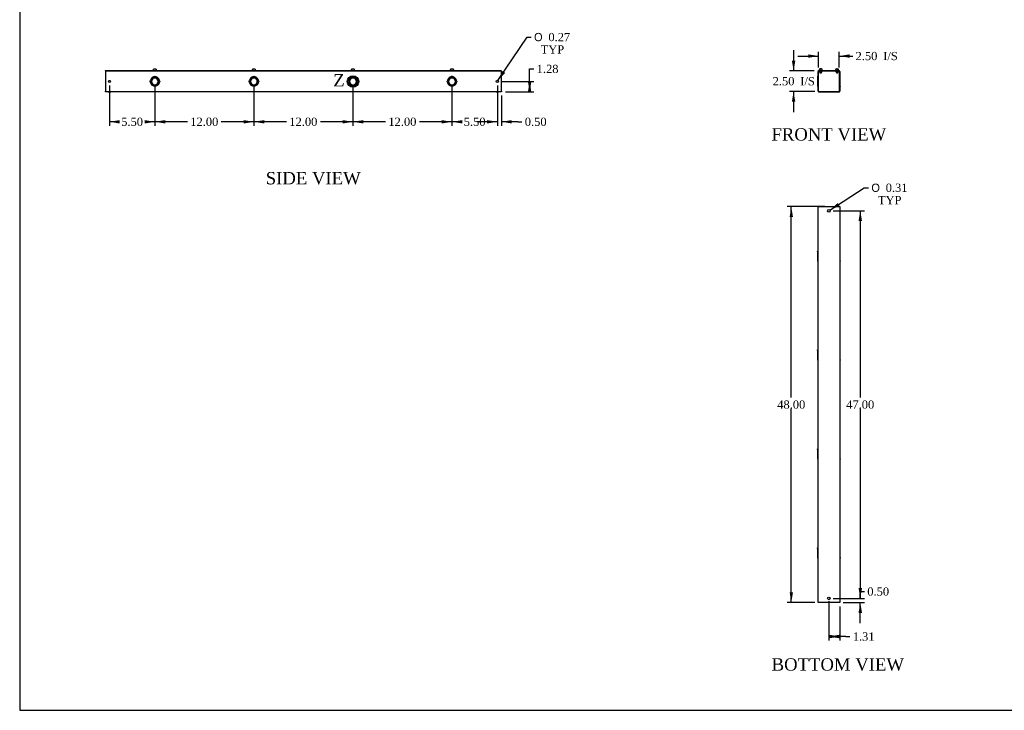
# Model space of a CAD drawing. Header units: inches. Extents: x 1 to 240, y -1 to 159.
# Tile 1 of 6: x 1 to 120, y 0 to 84. Entities that reach past the tile are written whole.
import ezdxf
from ezdxf.enums import TextEntityAlignment as Align
from ezdxf.lldxf.tags import DXFTag

# ---------------------------------------------------------------- set-up
doc = ezdxf.new("R2010")
doc.units = ezdxf.units.IN
doc.header["$MEASUREMENT"] = 0
for name, color, linetype in [('COM56357-1', 7, 'Continuous'), ('COM70721-4', 7, 'Continuous'), ('Default', 7, 'Continuous'), ('SCS19515', 7, 'Continuous')]:
    doc.layers.add(name, color=color, linetype=linetype)
doc.styles.add('SEACAD_Solid_Edge_ANSI1_Symbols', font='txt')
doc.styles.add('SEACAD_Times_New_Roman', font='times.ttf')
tags = doc.linetypes.add('CENTER2', pattern=[1.125, 0.75, -0.125, 0.125, -0.125]).pattern_tags.tags
tags[10:11] = [DXFTag(74, 4), DXFTag(75, 0), DXFTag(340, '0'), DXFTag(46, 0.0), DXFTag(50, 0.0), DXFTag(44, 0.0), DXFTag(45, 0.0)]
tags[8:9] = [DXFTag(74, 4), DXFTag(75, 0), DXFTag(340, '0'), DXFTag(46, 0.0), DXFTag(50, 0.0), DXFTag(44, 0.0), DXFTag(45, 0.0)]
tags[6:7] = [DXFTag(74, 4), DXFTag(75, 0), DXFTag(340, '0'), DXFTag(46, 0.0), DXFTag(50, 0.0), DXFTag(44, 0.0), DXFTag(45, 0.0)]
tags[4:5] = [DXFTag(74, 4), DXFTag(75, 0), DXFTag(340, '0'), DXFTag(46, 0.0), DXFTag(50, 0.0), DXFTag(44, 0.0), DXFTag(45, 0.0)]
doc.dimstyles.new('HAMMOND_(STH_-_240x160)', dxfattribs={"dimtxt": 1, "dimasz": 1.25, "dimexe": 0.5, "dimexo": 0.5, "dimgap": 0.25, "dimtad": 0, "dimtih": 1, "dimtoh": 1, "dimzin": 0, "dimdsep": 46, "dimtxsty": 'SEACAD_Times_New_Roman', "dimblk1": '_SE_FILLED', "dimblk2": '_SE_FILLED', "dimsah": 1, "dimcen": 0.5, "dimadec": 0, "dimazin": 0, "dimtfac": 0.8, "dimtofl": 0, "dimtmove": 1, "dimatfit": 3, "dimfxl": 1, "dimtolj": 1, "dimtzin": 0, "dimarcsym": 0})

# ---------------------------------------------------------------- blocks, each defined once
blk = doc.blocks.new('SE')
at = {"layer": 'COM56357-1', "color": 7, "linetype": 'Continuous'}
for p, q in [((97.73, 77.99), (100.29, 77.99)), ((97.73, 77.93), (97.73, 77.99)), ((97.73, 77.93), (97.79, 77.93)), ((97.95, 77.93), (100.07, 77.93)), ((100.23, 77.93), (100.29, 77.93)), ((100.29, 77.93), (100.29, 77.99))]:
    blk.add_line(p, q, dxfattribs=at)
at = {"layer": 'COM70721-4', "color": 7, "linetype": 'Continuous'}
for p, q in [((97.7, 75.46), (97.7, 77.85)), ((97.76, 75.46), (97.76, 77.85)), ((97.79, 77.93), (97.95, 77.93)), ((97.79, 77.87), (97.95, 77.87)), ((97.95, 77.87), (97.95, 77.93)), ((97.95, 77.87), (98.2, 77.87)), ((98.2, 77.87), (98.2, 77.93)), ((99.82, 77.93), (99.82, 77.87)), ((99.82, 77.87), (100.07, 77.87)), ((100.07, 77.93), (100.23, 77.93)), ((100.07, 77.87), (100.07, 77.93)), ((100.07, 77.87), (100.23, 77.87)), ((100.26, 77.85), (100.26, 75.46)), ((100.32, 77.85), (100.32, 75.46)), ((97.63, 77.27), (97.63, 77.21)), ((97.7, 77.27), (97.63, 77.27)), ((97.63, 77.21), (97.7, 77.21)), ((97.63, 77.21), (97.63, 77.05)), ((97.63, 77.05), (97.7, 77.05)), ((97.63, 77.05), (97.63, 77.05)), ((97.63, 77.05), (97.7, 77.05)), ((97.63, 77.05), (97.63, 76.72)), ((97.63, 76.72), (97.7, 76.72)), ((97.63, 76.72), (97.63, 76.59)), ((97.63, 76.59), (97.7, 76.59)), ((97.63, 76.59), (97.63, 76.26)), ((100.39, 77.27), (100.32, 77.27)), ((100.39, 77.21), (100.32, 77.21)), ((100.39, 77.05), (100.32, 77.05)), ((100.39, 77.05), (100.32, 77.05)), ((100.39, 76.72), (100.32, 76.72)), ((100.39, 76.59), (100.32, 76.59)), ((100.39, 77.21), (100.39, 77.27)), ((100.39, 77.05), (100.39, 77.21)), ((100.39, 76.72), (100.39, 77.05)), ((100.39, 77.05), (100.39, 77.05)), ((100.39, 76.59), (100.39, 76.72)), ((100.39, 76.26), (100.39, 76.59)), ((97.63, 76.26), (97.7, 76.26)), ((97.63, 76.26), (97.63, 76.25)), ((97.63, 76.25), (97.7, 76.25)), ((97.63, 76.25), (97.63, 76.09)), ((97.63, 76.09), (97.7, 76.09)), ((97.63, 76.09), (97.63, 76.03)), ((97.63, 76.03), (97.7, 76.03)), ((97.79, 75.43), (100.23, 75.43)), ((97.79, 75.37), (100.23, 75.37)), ((100.39, 76.26), (100.32, 76.26)), ((100.39, 76.25), (100.32, 76.25)), ((100.39, 76.09), (100.32, 76.09)), ((100.32, 76.03), (100.39, 76.03)), ((100.39, 76.25), (100.39, 76.26)), ((100.39, 76.09), (100.39, 76.25)), ((100.39, 76.09), (100.39, 76.03))]:
    blk.add_line(p, q, dxfattribs=at)
for centre, radius, start, end in [((97.79, 77.85), 0.086, 90, 180), ((97.79, 77.85), 0.029, 90, 180), ((100.23, 77.85), 0.086, 0, 90), ((100.23, 77.85), 0.029, 0, 90), ((97.79, 75.46), 0.086, 180, 270), ((97.79, 75.46), 0.029, 180, 270), ((100.23, 75.46), 0.086, 270, 0), ((100.23, 75.46), 0.029, 270, 0)]:
    blk.add_arc(centre, radius, start, end, dxfattribs=at)
at = {"layer": 'SCS19515', "color": 7, "linetype": 'Continuous'}
for p, q in [((97.83, 78.07), (97.83, 78.01)), ((97.99, 78.16), (97.92, 78.16)), ((97.92, 77.87), (97.92, 77.71)), ((98.11, 77.71), (97.92, 77.71)), ((97.92, 77.71), (97.95, 77.68)), ((97.95, 77.68), (98.08, 77.68)), ((97.99, 78.16), (97.99, 78.09)), ((98.05, 78.09), (97.99, 78.09)), ((98.11, 78.16), (98.05, 78.16)), ((98.05, 78.09), (98.05, 78.16)), ((98.08, 77.68), (98.11, 77.71)), ((98.11, 77.71), (98.11, 77.87)), ((98.2, 78.01), (98.2, 78.07)), ((99.82, 78.07), (99.82, 78.01)), ((99.98, 78.16), (99.91, 78.16)), ((99.91, 77.87), (99.91, 77.71)), ((100.1, 77.71), (99.91, 77.71)), ((99.91, 77.71), (99.94, 77.68)), ((99.94, 77.68), (100.07, 77.68)), ((99.98, 78.16), (99.98, 78.09)), ((100.04, 78.09), (99.98, 78.09)), ((100.1, 78.16), (100.04, 78.16)), ((100.04, 78.09), (100.04, 78.16)), ((100.07, 77.68), (100.1, 77.71)), ((100.1, 77.71), (100.1, 77.87)), ((100.19, 78.01), (100.19, 78.07))]:
    blk.add_line(p, q, dxfattribs=at)
for centre, radius, start, end in [((97.92, 78.07), 0.09, 90, 180), ((97.85, 78.01), 0.025, 180, 270), ((98.11, 78.07), 0.09, 0, 90), ((98.18, 78.01), 0.025, 270, 0), ((99.91, 78.07), 0.09, 90, 180), ((99.84, 78.01), 0.025, 180, 270), ((100.1, 78.07), 0.09, 0, 90), ((100.17, 78.01), 0.025, 270, 0)]:
    blk.add_arc(centre, radius, start, end, dxfattribs=at)
blk = doc.blocks.new('SE2')
at = {"layer": 'COM70721-4', "color": 7, "linetype": 'Continuous'}
for p, q in [((97.7, 61.47), (97.79, 61.47)), ((97.7, 13.47), (97.7, 61.47)), ((97.79, 61.47), (100.23, 61.47)), ((100.23, 61.47), (100.32, 61.47)), ((100.32, 61.47), (100.32, 13.47)), ((97.63, 56.03), (97.63, 56.09)), ((97.7, 56.09), (97.63, 56.09)), ((100.39, 56.09), (100.32, 56.09)), ((100.39, 56.03), (100.39, 56.09)), ((97.63, 56.03), (97.7, 56.03)), ((97.63, 56.03), (97.63, 55.87)), ((97.63, 55.87), (97.7, 55.87)), ((97.63, 55.87), (97.63, 55.87)), ((97.63, 55.87), (97.7, 55.87)), ((97.63, 55.87), (97.63, 55.53)), ((97.63, 55.53), (97.7, 55.53)), ((97.63, 55.53), (97.63, 55.41)), ((97.63, 55.41), (97.7, 55.41)), ((97.63, 55.41), (97.63, 55.08)), ((97.63, 55.08), (97.7, 55.08)), ((97.63, 55.08), (97.63, 55.07)), ((97.63, 55.07), (97.7, 55.07)), ((97.63, 55.07), (97.63, 54.91)), ((97.63, 54.91), (97.7, 54.91)), ((97.63, 54.91), (97.63, 54.85)), ((100.39, 56.03), (100.32, 56.03)), ((100.39, 55.87), (100.32, 55.87)), ((100.39, 55.87), (100.32, 55.87)), ((100.39, 55.53), (100.32, 55.53)), ((100.39, 55.41), (100.32, 55.41)), ((100.39, 55.08), (100.32, 55.08)), ((100.39, 55.07), (100.32, 55.07)), ((100.39, 54.91), (100.32, 54.91)), ((100.39, 55.87), (100.39, 56.03)), ((100.39, 55.53), (100.39, 55.87)), ((100.39, 55.87), (100.39, 55.87)), ((100.39, 55.41), (100.39, 55.53)), ((100.39, 55.08), (100.39, 55.41)), ((100.39, 55.07), (100.39, 55.08)), ((100.39, 54.91), (100.39, 55.07)), ((100.39, 54.91), (100.39, 54.85)), ((97.63, 54.85), (97.7, 54.85)), ((100.32, 54.85), (100.39, 54.85)), ((97.63, 44.03), (97.63, 44.09)), ((97.7, 44.09), (97.63, 44.09)), ((97.63, 44.03), (97.7, 44.03)), ((97.63, 44.03), (97.63, 43.87)), ((97.63, 43.87), (97.7, 43.87)), ((97.63, 43.87), (97.63, 43.87)), ((97.63, 43.87), (97.7, 43.87)), ((97.63, 43.87), (97.63, 43.53)), ((97.63, 43.53), (97.7, 43.53)), ((97.63, 43.53), (97.63, 43.41)), ((97.63, 43.41), (97.7, 43.41)), ((97.63, 43.41), (97.63, 43.08)), ((97.63, 43.08), (97.7, 43.08)), ((97.63, 43.08), (97.63, 43.07)), ((97.63, 43.07), (97.7, 43.07)), ((97.63, 43.07), (97.63, 42.91)), ((100.39, 44.09), (100.32, 44.09)), ((100.39, 44.03), (100.32, 44.03)), ((100.39, 43.87), (100.32, 43.87)), ((100.39, 43.87), (100.32, 43.87)), ((100.39, 43.53), (100.32, 43.53)), ((100.39, 43.41), (100.32, 43.41)), ((100.39, 43.08), (100.32, 43.08)), ((100.39, 43.07), (100.32, 43.07)), ((100.39, 44.03), (100.39, 44.09)), ((100.39, 43.87), (100.39, 44.03)), ((100.39, 43.53), (100.39, 43.87)), ((100.39, 43.87), (100.39, 43.87)), ((100.39, 43.41), (100.39, 43.53)), ((100.39, 43.08), (100.39, 43.41)), ((100.39, 43.07), (100.39, 43.08)), ((100.39, 42.91), (100.39, 43.07)), ((97.63, 42.91), (97.7, 42.91)), ((97.63, 42.91), (97.63, 42.85)), ((97.63, 42.85), (97.7, 42.85)), ((100.39, 42.91), (100.32, 42.91)), ((100.32, 42.85), (100.39, 42.85)), ((100.39, 42.91), (100.39, 42.85)), ((97.63, 32.03), (97.63, 32.09)), ((97.7, 32.09), (97.63, 32.09)), ((97.63, 32.03), (97.7, 32.03)), ((97.63, 32.03), (97.63, 31.87)), ((97.63, 31.87), (97.7, 31.87)), ((97.63, 31.87), (97.63, 31.87)), ((97.63, 31.87), (97.7, 31.87)), ((97.63, 31.87), (97.63, 31.53)), ((97.63, 31.53), (97.7, 31.53)), ((97.63, 31.53), (97.63, 31.41)), ((97.63, 31.41), (97.7, 31.41)), ((97.63, 31.41), (97.63, 31.08)), ((97.63, 31.08), (97.7, 31.08)), ((97.63, 31.08), (97.63, 31.07)), ((97.63, 31.07), (97.7, 31.07)), ((97.63, 31.07), (97.63, 30.91)), ((100.39, 32.09), (100.32, 32.09)), ((100.39, 32.03), (100.32, 32.03)), ((100.39, 31.87), (100.32, 31.87)), ((100.39, 31.87), (100.32, 31.87)), ((100.39, 31.53), (100.32, 31.53)), ((100.39, 31.41), (100.32, 31.41)), ((100.39, 31.08), (100.32, 31.08)), ((100.39, 31.07), (100.32, 31.07)), ((100.39, 32.03), (100.39, 32.09)), ((100.39, 31.87), (100.39, 32.03)), ((100.39, 31.53), (100.39, 31.87)), ((100.39, 31.87), (100.39, 31.87)), ((100.39, 31.41), (100.39, 31.53)), ((100.39, 31.08), (100.39, 31.41)), ((100.39, 31.07), (100.39, 31.08)), ((100.39, 30.91), (100.39, 31.07)), ((97.63, 30.91), (97.7, 30.91)), ((97.63, 30.91), (97.63, 30.85)), ((97.63, 30.85), (97.7, 30.85)), ((100.39, 30.91), (100.32, 30.91)), ((100.32, 30.85), (100.39, 30.85)), ((100.39, 30.91), (100.39, 30.85)), ((97.63, 20.03), (97.63, 20.09)), ((97.7, 20.09), (97.63, 20.09)), ((97.63, 20.03), (97.7, 20.03)), ((97.63, 20.03), (97.63, 19.87)), ((97.63, 19.87), (97.7, 19.87)), ((97.63, 19.87), (97.63, 19.87)), ((97.63, 19.87), (97.7, 19.87)), ((97.63, 19.87), (97.63, 19.53)), ((97.63, 19.53), (97.7, 19.53)), ((97.63, 19.53), (97.63, 19.41)), ((97.63, 19.41), (97.7, 19.41)), ((97.63, 19.41), (97.63, 19.08)), ((100.39, 20.09), (100.32, 20.09)), ((100.39, 20.03), (100.32, 20.03)), ((100.39, 19.87), (100.32, 19.87)), ((100.39, 19.87), (100.32, 19.87)), ((100.39, 19.53), (100.32, 19.53)), ((100.39, 19.41), (100.32, 19.41)), ((100.39, 20.03), (100.39, 20.09)), ((100.39, 19.87), (100.39, 20.03)), ((100.39, 19.53), (100.39, 19.87)), ((100.39, 19.87), (100.39, 19.87)), ((100.39, 19.41), (100.39, 19.53)), ((100.39, 19.08), (100.39, 19.41)), ((97.63, 19.08), (97.7, 19.08)), ((97.63, 19.08), (97.63, 19.07)), ((97.63, 19.07), (97.7, 19.07)), ((97.63, 19.07), (97.63, 18.91)), ((97.63, 18.91), (97.7, 18.91)), ((97.63, 18.91), (97.63, 18.85)), ((97.63, 18.85), (97.7, 18.85)), ((100.39, 19.08), (100.32, 19.08)), ((100.39, 19.07), (100.32, 19.07)), ((100.39, 18.91), (100.32, 18.91)), ((100.32, 18.85), (100.39, 18.85)), ((100.39, 19.07), (100.39, 19.08)), ((100.39, 18.91), (100.39, 19.07)), ((100.39, 18.91), (100.39, 18.85)), ((97.79, 13.47), (97.7, 13.47)), ((100.23, 13.47), (97.79, 13.47)), ((100.32, 13.47), (100.23, 13.47))]:
    blk.add_line(p, q, dxfattribs=at)
for centre in [(99.01, 60.97), (99.01, 13.97)]:
    blk.add_circle(centre, 0.156, dxfattribs=at)
blk = doc.blocks.new('SE4')
at = {"layer": 'COM56357-1', "color": 7, "linetype": 'Continuous'}
for p, q in [((11.37, 77.99), (59.31, 77.99)), ((11.37, 77.93), (11.37, 77.99)), ((11.37, 77.93), (59.31, 77.93)), ((59.31, 77.93), (59.31, 77.99))]:
    blk.add_line(p, q, dxfattribs=at)
at = {"layer": 'COM70721-4', "color": 7, "linetype": 'Continuous'}
for p, q in [((11.34, 77.93), (11.37, 77.93)), ((11.34, 77.93), (11.34, 77.85)), ((11.34, 77.85), (11.34, 75.46)), ((59.31, 77.93), (59.34, 77.93)), ((59.34, 77.85), (59.34, 77.93)), ((59.34, 75.46), (59.34, 77.85)), ((16.9, 76.67), (16.93, 76.67)), ((16.93, 76.63), (16.9, 76.63)), ((17.03, 76.96), (16.94, 77.05)), ((16.94, 77.05), (17.03, 76.96)), ((17.32, 77.07), (17.32, 77.09)), ((17.36, 77.09), (17.36, 77.07)), ((17.73, 77.05), (17.65, 76.96)), ((17.65, 76.96), (17.74, 77.05)), ((17.75, 76.67), (17.77, 76.67)), ((17.77, 76.63), (17.75, 76.63)), ((28.9, 76.67), (28.93, 76.67)), ((28.93, 76.63), (28.9, 76.63)), ((29.03, 76.96), (28.94, 77.05)), ((28.94, 77.05), (29.03, 76.96)), ((29.32, 77.07), (29.32, 77.09)), ((29.36, 77.09), (29.36, 77.07)), ((29.73, 77.05), (29.65, 76.96)), ((29.65, 76.96), (29.74, 77.05)), ((29.75, 76.67), (29.77, 76.67)), ((29.77, 76.63), (29.75, 76.63)), ((40.9, 76.67), (40.93, 76.67)), ((40.93, 76.63), (40.9, 76.63)), ((41.03, 76.96), (40.94, 77.05)), ((40.94, 77.05), (41.03, 76.96)), ((41.32, 77.07), (41.32, 77.09)), ((41.36, 77.09), (41.36, 77.07)), ((41.73, 77.05), (41.65, 76.96)), ((41.65, 76.96), (41.74, 77.05)), ((41.75, 76.67), (41.77, 76.67)), ((41.77, 76.63), (41.75, 76.63)), ((52.9, 76.67), (52.93, 76.67)), ((52.93, 76.63), (52.9, 76.63)), ((53.03, 76.96), (52.94, 77.05)), ((52.94, 77.05), (53.03, 76.96)), ((53.32, 77.07), (53.32, 77.09)), ((53.36, 77.09), (53.36, 77.07)), ((53.73, 77.05), (53.65, 76.96)), ((53.65, 76.96), (53.74, 77.05)), ((53.75, 76.67), (53.77, 76.67)), ((53.77, 76.63), (53.75, 76.63)), ((11.34, 75.37), (11.34, 75.46)), ((59.34, 75.37), (11.34, 75.37)), ((11.68, 75.37), (11.99, 75.37)), ((17.03, 76.35), (16.94, 76.26)), ((16.94, 76.25), (17.03, 76.34)), ((17.32, 76.22), (17.32, 76.24)), ((17.36, 76.24), (17.36, 76.22)), ((17.74, 76.26), (17.65, 76.35)), ((17.65, 76.34), (17.73, 76.25)), ((29.03, 76.35), (28.94, 76.26)), ((28.94, 76.25), (29.03, 76.34)), ((29.32, 76.22), (29.32, 76.24)), ((29.36, 76.24), (29.36, 76.22)), ((29.74, 76.26), (29.65, 76.35)), ((29.65, 76.34), (29.73, 76.25)), ((41.03, 76.35), (40.94, 76.26)), ((40.94, 76.25), (41.03, 76.34)), ((41.32, 76.22), (41.32, 76.24)), ((41.36, 76.24), (41.36, 76.22)), ((41.74, 76.26), (41.65, 76.35)), ((41.65, 76.34), (41.73, 76.25)), ((53.03, 76.35), (52.94, 76.26)), ((52.94, 76.25), (53.03, 76.34)), ((53.32, 76.22), (53.32, 76.24)), ((53.36, 76.24), (53.36, 76.22)), ((53.74, 76.26), (53.65, 76.35)), ((53.65, 76.34), (53.73, 76.25)), ((58.68, 75.37), (58.99, 75.37)), ((59.34, 75.46), (59.34, 75.37))]:
    blk.add_line(p, q, dxfattribs=at)
for centre in [(11.84, 76.65), (58.84, 76.65)]:
    blk.add_circle(centre, 0.133, dxfattribs=at)
for centre, radius, start, end in [((16.78, 76.65), 0.0625, 90, 270), ((17.34, 76.65), 0.562, 135.25, 173.6206), ((17.34, 76.65), 0.562, 186.3794, 224.75), ((17.34, 76.65), 0.438, 135.25, 177.3799), ((17.34, 76.65), 0.438, 182.6201, 224.75), ((17.34, 76.65), 0.413, 92.7791, 177.2209), ((17.34, 76.65), 0.413, 182.7791, 267.2209), ((17.34, 76.65), 0.562, 96.3794, 134.75), ((17.34, 76.65), 0.438, 92.6201, 134.75), ((17.34, 77.21), 0.0625, 0, 180), ((17.34, 76.65), 0.438, 45.25, 87.3799), ((17.34, 76.65), 0.413, 2.7791, 87.2209), ((17.34, 76.65), 0.413, 272.7791, 357.2209), ((17.34, 76.65), 0.562, 45.25, 83.6206), ((17.34, 76.65), 0.438, 2.6201, 44.75), ((17.34, 76.65), 0.438, 315.25, 357.3799), ((17.34, 76.65), 0.563, 6.3794, 44.75), ((17.34, 76.65), 0.562, 315.25, 353.6206), ((17.9, 76.65), 0.0625, 270, 90), ((28.78, 76.65), 0.0625, 90, 270), ((29.34, 76.65), 0.562, 135.25, 173.6206), ((29.34, 76.65), 0.562, 186.3794, 224.75), ((29.34, 76.65), 0.438, 135.25, 177.3799), ((29.34, 76.65), 0.438, 182.6201, 224.75), ((29.34, 76.65), 0.413, 92.7791, 177.2209), ((29.34, 76.65), 0.413, 182.7791, 267.2209), ((29.34, 76.65), 0.562, 96.3794, 134.75), ((29.34, 76.65), 0.438, 92.6201, 134.75), ((29.34, 77.21), 0.0625, 0, 180), ((29.34, 76.65), 0.438, 45.25, 87.3799), ((29.34, 76.65), 0.413, 2.7791, 87.2209), ((29.34, 76.65), 0.413, 272.7791, 357.2209), ((29.34, 76.65), 0.562, 45.25, 83.6206), ((29.34, 76.65), 0.438, 2.6201, 44.75), ((29.34, 76.65), 0.438, 315.25, 357.3799), ((29.34, 76.65), 0.563, 6.3794, 44.75), ((29.34, 76.65), 0.562, 315.25, 353.6206), ((29.9, 76.65), 0.0625, 270, 90), ((40.78, 76.65), 0.0625, 90, 270), ((41.34, 76.65), 0.562, 135.25, 173.6206), ((41.34, 76.65), 0.562, 186.3794, 224.75), ((41.34, 76.65), 0.438, 135.25, 177.3799), ((41.34, 76.65), 0.438, 182.6201, 224.75), ((41.34, 76.65), 0.413, 92.7791, 177.2209), ((41.34, 76.65), 0.413, 182.7791, 267.2209), ((41.34, 76.65), 0.562, 96.3794, 134.75), ((41.34, 76.65), 0.438, 92.6201, 134.75), ((41.34, 77.21), 0.0625, 0, 180), ((41.34, 76.65), 0.438, 45.25, 87.3799), ((41.34, 76.65), 0.413, 2.7791, 87.2209), ((41.34, 76.65), 0.413, 272.7791, 357.2209), ((41.34, 76.65), 0.562, 45.25, 83.6206), ((41.34, 76.65), 0.438, 2.6201, 44.75), ((41.34, 76.65), 0.438, 315.25, 357.3799), ((41.34, 76.65), 0.563, 6.3794, 44.75), ((41.34, 76.65), 0.562, 315.25, 353.6206), ((41.9, 76.65), 0.0625, 270, 90), ((52.78, 76.65), 0.0625, 90, 270), ((53.34, 76.65), 0.562, 135.25, 173.6206), ((53.34, 76.65), 0.562, 186.3794, 224.75), ((53.34, 76.65), 0.438, 135.25, 177.3799), ((53.34, 76.65), 0.438, 182.6201, 224.75), ((53.34, 76.65), 0.413, 92.7791, 177.2209), ((53.34, 76.65), 0.413, 182.7791, 267.2209), ((53.34, 76.65), 0.562, 96.3794, 134.75), ((53.34, 76.65), 0.438, 92.6201, 134.75), ((53.34, 77.21), 0.0625, 0, 180), ((53.34, 76.65), 0.438, 45.25, 87.3799), ((53.34, 76.65), 0.413, 2.7791, 87.2209), ((53.34, 76.65), 0.413, 272.7791, 357.2209), ((53.34, 76.65), 0.562, 45.25, 83.6206), ((53.34, 76.65), 0.438, 2.6201, 44.75), ((53.34, 76.65), 0.438, 315.25, 357.3799), ((53.34, 76.65), 0.563, 6.3794, 44.75), ((53.34, 76.65), 0.562, 315.25, 353.6206), ((53.9, 76.65), 0.0625, 270, 90), ((17.34, 76.65), 0.563, 225.25, 263.6206), ((17.34, 76.65), 0.438, 225.25, 267.3799), ((17.34, 76.09), 0.0625, 180, 0), ((17.34, 76.65), 0.438, 272.6201, 314.75), ((17.34, 76.65), 0.562, 276.3794, 314.75), ((29.34, 76.65), 0.563, 225.25, 263.6206), ((29.34, 76.65), 0.438, 225.25, 267.3799), ((29.34, 76.09), 0.0625, 180, 0), ((29.34, 76.65), 0.438, 272.6201, 314.75), ((29.34, 76.65), 0.562, 276.3794, 314.75), ((41.34, 76.65), 0.563, 225.25, 263.6206), ((41.34, 76.65), 0.438, 225.25, 267.3799), ((41.34, 76.09), 0.0625, 180, 0), ((41.34, 76.65), 0.438, 272.6201, 314.75), ((41.34, 76.65), 0.562, 276.3794, 314.75), ((53.34, 76.65), 0.563, 225.25, 263.6206), ((53.34, 76.65), 0.438, 225.25, 267.3799), ((53.34, 76.09), 0.0625, 180, 0), ((53.34, 76.65), 0.438, 272.6201, 314.75), ((53.34, 76.65), 0.562, 276.3794, 314.75)]:
    blk.add_arc(centre, radius, start, end, dxfattribs=at)
at = {"layer": 'SCS19515', "color": 7, "linetype": 'Continuous'}
for p, q in [((17.15, 78.09), (17.15, 78.09)), ((17.15, 78.07), (17.15, 78.01)), ((17.24, 78.16), (17.43, 78.16)), ((17.52, 78.09), (17.52, 78.09)), ((17.52, 78.01), (17.52, 78.07)), ((29.15, 78.09), (29.15, 78.09)), ((29.15, 78.07), (29.15, 78.01)), ((29.24, 78.16), (29.43, 78.16)), ((29.52, 78.09), (29.52, 78.09)), ((29.52, 78.01), (29.52, 78.07)), ((41.15, 78.09), (41.15, 78.09)), ((41.15, 78.07), (41.15, 78.01)), ((41.24, 78.16), (41.43, 78.16)), ((41.52, 78.09), (41.52, 78.09)), ((41.52, 78.01), (41.52, 78.07)), ((53.15, 78.09), (53.15, 78.09)), ((53.15, 78.07), (53.15, 78.01)), ((53.24, 78.16), (53.43, 78.16)), ((53.52, 78.09), (53.52, 78.09)), ((53.52, 78.01), (53.52, 78.07))]:
    blk.add_line(p, q, dxfattribs=at)
for centre, radius, start, end in [((17.24, 78.07), 0.09, 170.4059, 180), ((17.17, 78.01), 0.025, 180, 270), ((17.5, 78.01), 0.025, 270, 0), ((17.43, 78.07), 0.09, 0, 9.5941), ((29.24, 78.07), 0.09, 170.4059, 180), ((29.17, 78.01), 0.025, 180, 270), ((29.5, 78.01), 0.025, 270, 0), ((29.43, 78.07), 0.09, 0, 9.5941), ((41.24, 78.07), 0.09, 170.4059, 180), ((41.17, 78.01), 0.025, 180, 270), ((41.5, 78.01), 0.025, 270, 0), ((41.43, 78.07), 0.09, 0, 9.5941), ((53.24, 78.07), 0.09, 170.4059, 180), ((53.17, 78.01), 0.025, 180, 270), ((53.5, 78.01), 0.025, 270, 0), ((53.43, 78.07), 0.09, 0, 9.5941)]:
    blk.add_arc(centre, radius, start, end, dxfattribs=at)
for points in [[(17.15, 78.09), (17.15, 78.09), (17.16, 78.1), (17.16, 78.11), (17.16, 78.11), (17.17, 78.12), (17.17, 78.13), (17.18, 78.14), (17.18, 78.14), (17.19, 78.15), (17.19, 78.15), (17.2, 78.15), (17.21, 78.16), (17.22, 78.16), (17.22, 78.16), (17.23, 78.16), (17.24, 78.16), (17.24, 78.16)], [(17.43, 78.16), (17.44, 78.16), (17.44, 78.16), (17.45, 78.16), (17.46, 78.16), (17.47, 78.16), (17.47, 78.15), (17.48, 78.15), (17.49, 78.15), (17.49, 78.14), (17.5, 78.14), (17.5, 78.13), (17.51, 78.12), (17.51, 78.11), (17.52, 78.11), (17.52, 78.1), (17.52, 78.09), (17.52, 78.09)], [(29.15, 78.09), (29.15, 78.09), (29.16, 78.1), (29.16, 78.11), (29.16, 78.11), (29.17, 78.12), (29.17, 78.13), (29.18, 78.14), (29.18, 78.14), (29.19, 78.15), (29.19, 78.15), (29.2, 78.15), (29.21, 78.16), (29.22, 78.16), (29.22, 78.16), (29.23, 78.16), (29.24, 78.16), (29.24, 78.16)], [(29.43, 78.16), (29.44, 78.16), (29.44, 78.16), (29.45, 78.16), (29.46, 78.16), (29.47, 78.16), (29.47, 78.15), (29.48, 78.15), (29.49, 78.15), (29.49, 78.14), (29.5, 78.14), (29.5, 78.13), (29.51, 78.12), (29.51, 78.11), (29.52, 78.11), (29.52, 78.1), (29.52, 78.09), (29.52, 78.09)], [(41.15, 78.09), (41.15, 78.09), (41.16, 78.1), (41.16, 78.11), (41.16, 78.11), (41.17, 78.12), (41.17, 78.13), (41.18, 78.14), (41.18, 78.14), (41.19, 78.15), (41.19, 78.15), (41.2, 78.15), (41.21, 78.16), (41.22, 78.16), (41.22, 78.16), (41.23, 78.16), (41.24, 78.16), (41.24, 78.16)], [(41.43, 78.16), (41.44, 78.16), (41.44, 78.16), (41.45, 78.16), (41.46, 78.16), (41.47, 78.16), (41.47, 78.15), (41.48, 78.15), (41.49, 78.15), (41.49, 78.14), (41.5, 78.14), (41.5, 78.13), (41.51, 78.12), (41.51, 78.11), (41.52, 78.11), (41.52, 78.1), (41.52, 78.09), (41.52, 78.09)], [(53.15, 78.09), (53.15, 78.09), (53.16, 78.1), (53.16, 78.11), (53.16, 78.11), (53.17, 78.12), (53.17, 78.13), (53.18, 78.14), (53.18, 78.14), (53.19, 78.15), (53.19, 78.15), (53.2, 78.15), (53.21, 78.16), (53.22, 78.16), (53.22, 78.16), (53.23, 78.16), (53.24, 78.16), (53.24, 78.16)], [(53.43, 78.16), (53.44, 78.16), (53.44, 78.16), (53.45, 78.16), (53.46, 78.16), (53.47, 78.16), (53.47, 78.15), (53.48, 78.15), (53.49, 78.15), (53.49, 78.14), (53.5, 78.14), (53.5, 78.13), (53.51, 78.12), (53.51, 78.11), (53.52, 78.11), (53.52, 78.1), (53.52, 78.09), (53.52, 78.09)]]:
    blk.add_open_spline(points, degree=3, knots=[0, 0, 0, 0, 0.125, 0.125, 0.25, 0.25, 0.375, 0.375, 0.5, 0.5, 0.625, 0.625, 0.75, 0.75, 0.875, 0.875, 1, 1, 1, 1], dxfattribs=at)
blk = doc.blocks.new('DMBLK555')
at = {"layer": 'Default', "linetype": 'Continuous', "transparency": 16777216}
for points in [[(96.51, 79.93), (96.51, 79.52), (97.76, 79.73)], [(101.51, 79.93), (100.26, 79.73), (101.51, 79.52)]]:
    blk.add_hatch(color=7, dxfattribs=at).paths.add_polyline_path(points)
at = {"layer": 'Default', "color": 7, "linetype": 'Continuous', "transparency": 16777216}
for p, q in [((97.76, 78.35), (97.76, 80.23)), ((100.26, 78.35), (100.26, 80.23)), ((95.26, 79.73), (97.76, 79.73)), ((100.26, 79.73), (101.39, 79.73)), ((101.39, 79.73), (101.89, 79.73))]:
    blk.add_line(p, q, dxfattribs=at)
at = {"layer": 'Default', "color": 7, "linetype": 'Continuous', "transparency": 16777216, "style": 'SEACAD_Times_New_Roman'}
for s, p in [('2.50', (102.24, 80.23)), ('I/S', (105.59, 80.23))]:
    blk.add_text(s, height=1, dxfattribs=at).set_placement(p, align=Align.TOP_LEFT)
blk = doc.blocks.new('_SE_FILLED')
at = {"color": 0}
blk.add_line((0, 0), (-1, 0), dxfattribs=at)
blk.add_solid([(0, 0), (-1, -0.1665), (-1, 0.1665), (0, 0)], dxfattribs=at)
blk = doc.blocks.new('DMBLK556')
at = {"layer": 'Default', "linetype": 'Continuous', "transparency": 16777216}
for points in [[(94.52, 79.18), (94.73, 77.93), (94.94, 79.18)], [(94.52, 74.18), (94.94, 74.18), (94.73, 75.43)]]:
    blk.add_hatch(color=7, dxfattribs=at).paths.add_polyline_path(points)
at = {"layer": 'Default', "color": 7, "linetype": 'Continuous', "transparency": 16777216}
for p, q in [((94.73, 80.43), (94.73, 77.93)), ((97.23, 77.93), (94.23, 77.93)), ((97.29, 75.43), (94.23, 75.43)), ((94.73, 75.43), (94.73, 72.93))]:
    blk.add_line(p, q, dxfattribs=at)
at = {"layer": 'Default', "color": 7, "linetype": 'Continuous', "transparency": 16777216, "style": 'SEACAD_Times_New_Roman'}
for s, p in [('2.50', (92.19, 77.18)), ('I/S', (95.54, 77.18))]:
    blk.add_text(s, height=1, dxfattribs=at).set_placement(p, align=Align.TOP_LEFT)
blk = doc.blocks.new('DMBLK557')
at = {"layer": 'Default', "linetype": 'Continuous', "transparency": 16777216}
for points in [[(94.25, 60.22), (94.66, 60.22), (94.45, 61.47)], [(94.25, 14.72), (94.45, 13.47), (94.66, 14.72)]]:
    blk.add_hatch(color=7, dxfattribs=at).paths.add_polyline_path(points)
at = {"layer": 'Default', "color": 7, "linetype": 'Continuous', "transparency": 16777216}
for p, q in [((98.51, 61.47), (93.95, 61.47)), ((94.45, 38.32), (94.45, 61.47)), ((94.45, 13.47), (94.45, 36.97)), ((97.29, 13.47), (93.95, 13.47))]:
    blk.add_line(p, q, dxfattribs=at)
at = {"layer": 'Default', "color": 7, "linetype": 'Continuous', "transparency": 16777216, "style": 'SEACAD_Times_New_Roman'}
blk.add_text('48.00', height=1, dxfattribs=at).set_placement((92.75, 37.97), align=Align.TOP_LEFT)
blk = doc.blocks.new('DMBLK558')
at = {"layer": 'Default', "linetype": 'Continuous', "transparency": 16777216}
for points in [[(100.26, 9.14), (100.26, 9.56), (99.01, 9.35)], [(99.07, 9.14), (100.32, 9.35), (99.07, 9.56)]]:
    blk.add_hatch(color=7, dxfattribs=at).paths.add_polyline_path(points)
at = {"layer": 'Default', "color": 7, "linetype": 'Continuous', "transparency": 16777216}
for p, q in [((99.01, 13.63), (99.01, 8.85)), ((100.32, 12.97), (100.32, 8.85)), ((101.05, 9.35), (99.01, 9.35)), ((101.05, 9.35), (101.55, 9.35))]:
    blk.add_line(p, q, dxfattribs=at)
at = {"layer": 'Default', "color": 7, "linetype": 'Continuous', "transparency": 16777216, "style": 'SEACAD_Times_New_Roman'}
blk.add_text('1.31', height=1, dxfattribs=at).set_placement((101.9, 9.85), align=Align.TOP_LEFT)
blk = doc.blocks.new('DMBLK563')
at = {"layer": 'Default', "linetype": 'Continuous', "transparency": 16777216}
for points in [[(62.95, 75.4), (62.75, 76.65), (62.54, 75.4)], [(62.95, 76.62), (62.54, 76.62), (62.75, 75.37)]]:
    blk.add_hatch(color=7, dxfattribs=at).paths.add_polyline_path(points)
at = {"layer": 'Default', "color": 7, "linetype": 'Continuous', "transparency": 16777216}
for p, q in [((62.75, 78.17), (63.25, 78.17)), ((62.75, 75.37), (62.75, 78.17)), ((59.34, 76.65), (63.25, 76.65)), ((59.84, 75.37), (63.25, 75.37))]:
    blk.add_line(p, q, dxfattribs=at)
at = {"layer": 'Default', "color": 7, "linetype": 'Continuous', "transparency": 16777216, "style": 'SEACAD_Times_New_Roman'}
blk.add_text('1.28', height=1, dxfattribs=at).set_placement((63.6, 78.67), align=Align.TOP_LEFT)
blk = doc.blocks.new('SE9')
at = {"color": 7, "linetype": 'Continuous', "style": 'SEACAD_Times_New_Roman'}
blk.add_text('Z', height=1.5, dxfattribs=at).set_placement((38.95, 77.54), align=Align.TOP_LEFT)
blk = doc.blocks.new('SE8')
at = {"layer": 'Default', "color": 7, "linetype": 'CENTER2'}
blk.add_circle((41.34, 76.65), 0.695, dxfattribs=at)
at = {"layer": 'Default'}
blk.add_blockref('SE9', (0, 0), dxfattribs=at)
blk = doc.blocks.new('DMBLK568')
at = {"layer": 'Default', "linetype": 'Continuous', "transparency": 16777216}
for points in [[(57.59, 71.55), (58.84, 71.76), (57.59, 71.96)], [(60.59, 71.55), (60.59, 71.96), (59.34, 71.76)]]:
    blk.add_hatch(color=7, dxfattribs=at).paths.add_polyline_path(points)
at = {"layer": 'Default', "color": 7, "linetype": 'Continuous', "transparency": 16777216}
for p, q in [((58.84, 76.15), (58.84, 71.26)), ((59.34, 74.96), (59.34, 71.26)), ((58.84, 71.76), (56.34, 71.76)), ((61.31, 71.76), (59.34, 71.76)), ((61.31, 71.76), (61.81, 71.76))]:
    blk.add_line(p, q, dxfattribs=at)
at = {"layer": 'Default', "color": 7, "linetype": 'Continuous', "transparency": 16777216, "style": 'SEACAD_Times_New_Roman'}
blk.add_text('0.50', height=1, dxfattribs=at).set_placement((62.16, 72.26), align=Align.TOP_LEFT)
blk = doc.blocks.new('DMBLK569')
at = {"layer": 'Default', "linetype": 'Continuous', "transparency": 16777216}
for points in [[(103.02, 15.22), (102.6, 15.22), (102.81, 13.97)], [(103.02, 12.22), (102.81, 13.47), (102.6, 12.22)]]:
    blk.add_hatch(color=7, dxfattribs=at).paths.add_polyline_path(points)
at = {"layer": 'Default', "color": 7, "linetype": 'Continuous', "transparency": 16777216}
for p, q in [((102.81, 14.81), (103.31, 14.81)), ((102.81, 13.97), (102.81, 14.81)), ((99.51, 13.97), (103.31, 13.97)), ((100.73, 13.47), (103.31, 13.47)), ((102.81, 10.97), (102.81, 13.47))]:
    blk.add_line(p, q, dxfattribs=at)
at = {"layer": 'Default', "color": 7, "linetype": 'Continuous', "transparency": 16777216, "style": 'SEACAD_Times_New_Roman'}
blk.add_text('0.50', height=1, dxfattribs=at).set_placement((103.66, 15.31), align=Align.TOP_LEFT)
blk = doc.blocks.new('DMBLK570')
at = {"layer": 'Default', "linetype": 'Continuous', "transparency": 16777216}
for points in [[(103.02, 59.72), (102.81, 60.97), (102.6, 59.72)], [(103.02, 15.22), (102.6, 15.22), (102.81, 13.97)]]:
    blk.add_hatch(color=7, dxfattribs=at).paths.add_polyline_path(points)
at = {"layer": 'Default', "color": 7, "linetype": 'Continuous', "transparency": 16777216}
for p, q in [((99.51, 60.97), (103.31, 60.97)), ((102.81, 60.97), (102.81, 38.32)), ((102.81, 36.97), (102.81, 13.97)), ((99.51, 13.97), (103.31, 13.97))]:
    blk.add_line(p, q, dxfattribs=at)
at = {"layer": 'Default', "color": 7, "linetype": 'Continuous', "transparency": 16777216, "style": 'SEACAD_Times_New_Roman'}
blk.add_text('47.00', height=1, dxfattribs=at).set_placement((101.1, 37.97), align=Align.TOP_LEFT)
blk = doc.blocks.new('DMBLK571')
at = {"layer": 'Default', "linetype": 'Continuous', "transparency": 16777216}
blk.add_hatch(color=7, dxfattribs=at).paths.add_polyline_path([(59.43, 77.92), (58.91, 76.76), (59.78, 77.69)])
at = {"layer": 'Default', "color": 7, "linetype": 'Continuous', "transparency": 16777216}
for p, q in [((58.91, 76.76), (62.43, 82.03)), ((62.43, 82.03), (62.93, 82.03))]:
    blk.add_line(p, q, dxfattribs=at)
for s, style, p in [('O', 'SEACAD_Solid_Edge_ANSI1_Symbols', (63.28, 82.53)), ('0.27', 'SEACAD_Times_New_Roman', (65.02, 82.53)), ('TYP', 'SEACAD_Times_New_Roman', (64.08, 81.03))]:
    blk.add_text(s, height=1, dxfattribs=dict(at, style=style)).set_placement(p, align=Align.TOP_LEFT)
blk = doc.blocks.new('DMBLK572')
at = {"layer": 'Default', "linetype": 'Continuous', "transparency": 16777216}
blk.add_hatch(color=7, dxfattribs=at).paths.add_polyline_path([(100.08, 61.91), (99.14, 61.06), (100.3, 61.56)])
at = {"layer": 'Default', "color": 7, "linetype": 'Continuous', "transparency": 16777216}
for p, q in [((99.14, 61.06), (103.3, 63.76)), ((103.3, 63.76), (103.8, 63.76))]:
    blk.add_line(p, q, dxfattribs=at)
for s, style, p in [('O', 'SEACAD_Solid_Edge_ANSI1_Symbols', (104.15, 64.26)), ('0.31', 'SEACAD_Times_New_Roman', (105.89, 64.26)), ('TYP', 'SEACAD_Times_New_Roman', (104.95, 62.76))]:
    blk.add_text(s, height=1, dxfattribs=dict(at, style=style)).set_placement(p, align=Align.TOP_LEFT)
blk = doc.blocks.new('DMBLK576')
at = {"layer": 'Default', "linetype": 'Continuous', "transparency": 16777216}
for points in [[(54.59, 71.55), (54.59, 71.96), (53.34, 71.76)], [(57.59, 71.55), (58.84, 71.76), (57.59, 71.96)]]:
    blk.add_hatch(color=7, dxfattribs=at).paths.add_polyline_path(points)
at = {"layer": 'Default', "color": 7, "linetype": 'Continuous', "transparency": 16777216}
for p, q in [((53.34, 76.15), (53.34, 71.26)), ((58.84, 76.15), (58.84, 71.26)), ((54.41, 71.76), (53.34, 71.76)), ((58.84, 71.76), (57.76, 71.76))]:
    blk.add_line(p, q, dxfattribs=at)
at = {"layer": 'Default', "color": 7, "linetype": 'Continuous', "transparency": 16777216, "style": 'SEACAD_Times_New_Roman'}
blk.add_text('5.50', height=1, dxfattribs=at).set_placement((54.76, 72.26), align=Align.TOP_LEFT)
blk = doc.blocks.new('DMBLK577')
at = {"layer": 'Default', "linetype": 'Continuous', "transparency": 16777216}
for points in [[(42.59, 71.55), (42.59, 71.96), (41.34, 71.76)], [(52.09, 71.55), (53.34, 71.76), (52.09, 71.96)]]:
    blk.add_hatch(color=7, dxfattribs=at).paths.add_polyline_path(points)
at = {"layer": 'Default', "color": 7, "linetype": 'Continuous', "transparency": 16777216}
for p, q in [((41.34, 76.15), (41.34, 71.26)), ((53.34, 76.15), (53.34, 71.26)), ((45.28, 71.76), (41.34, 71.76)), ((53.34, 71.76), (49.39, 71.76))]:
    blk.add_line(p, q, dxfattribs=at)
at = {"layer": 'Default', "color": 7, "linetype": 'Continuous', "transparency": 16777216, "style": 'SEACAD_Times_New_Roman'}
blk.add_text('12.00', height=1, dxfattribs=at).set_placement((45.63, 72.26), align=Align.TOP_LEFT)
blk = doc.blocks.new('DMBLK578')
at = {"layer": 'Default', "linetype": 'Continuous', "transparency": 16777216}
for points in [[(30.59, 71.55), (30.59, 71.96), (29.34, 71.76)], [(40.09, 71.55), (41.34, 71.76), (40.09, 71.96)]]:
    blk.add_hatch(color=7, dxfattribs=at).paths.add_polyline_path(points)
at = {"layer": 'Default', "color": 7, "linetype": 'Continuous', "transparency": 16777216}
for p, q in [((29.34, 76.15), (29.34, 71.26)), ((41.34, 76.15), (41.34, 71.26)), ((33.28, 71.76), (29.34, 71.76)), ((41.34, 71.76), (37.39, 71.76))]:
    blk.add_line(p, q, dxfattribs=at)
at = {"layer": 'Default', "color": 7, "linetype": 'Continuous', "transparency": 16777216, "style": 'SEACAD_Times_New_Roman'}
blk.add_text('12.00', height=1, dxfattribs=at).set_placement((33.63, 72.26), align=Align.TOP_LEFT)
blk = doc.blocks.new('DMBLK579')
at = {"layer": 'Default', "linetype": 'Continuous', "transparency": 16777216}
for points in [[(18.59, 71.55), (18.59, 71.96), (17.34, 71.76)], [(28.09, 71.55), (29.34, 71.76), (28.09, 71.96)]]:
    blk.add_hatch(color=7, dxfattribs=at).paths.add_polyline_path(points)
at = {"layer": 'Default', "color": 7, "linetype": 'Continuous', "transparency": 16777216}
for p, q in [((17.34, 76.15), (17.34, 71.26)), ((29.34, 76.15), (29.34, 71.26)), ((21.28, 71.76), (17.34, 71.76)), ((29.34, 71.76), (25.39, 71.76))]:
    blk.add_line(p, q, dxfattribs=at)
at = {"layer": 'Default', "color": 7, "linetype": 'Continuous', "transparency": 16777216, "style": 'SEACAD_Times_New_Roman'}
blk.add_text('12.00', height=1, dxfattribs=at).set_placement((21.63, 72.26), align=Align.TOP_LEFT)
blk = doc.blocks.new('DMBLK580')
at = {"layer": 'Default', "linetype": 'Continuous', "transparency": 16777216}
for points in [[(13.09, 71.55), (13.09, 71.96), (11.84, 71.76)], [(16.09, 71.55), (17.34, 71.76), (16.09, 71.96)]]:
    blk.add_hatch(color=7, dxfattribs=at).paths.add_polyline_path(points)
at = {"layer": 'Default', "color": 7, "linetype": 'Continuous', "transparency": 16777216}
for p, q in [((11.84, 76.15), (11.84, 71.26)), ((17.34, 76.15), (17.34, 71.26)), ((12.91, 71.76), (11.84, 71.76)), ((17.34, 71.76), (16.26, 71.76))]:
    blk.add_line(p, q, dxfattribs=at)
at = {"layer": 'Default', "color": 7, "linetype": 'Continuous', "transparency": 16777216, "style": 'SEACAD_Times_New_Roman'}
blk.add_text('5.50', height=1, dxfattribs=at).set_placement((13.26, 72.26), align=Align.TOP_LEFT)
blk = doc.blocks.new('BORDER')
at = {"layer": 'Default', "color": 7, "linetype": 'Continuous'}
for p, q in [((-41.86, 27.86), (-41.86, 0)), ((-41.86, 0), (0, 0))]:
    blk.add_line(p, q, dxfattribs=at)

msp = doc.modelspace()

# ---------------------------------------------------------------- block references
at = {"layer": 'Default', "color": 7, "xscale": 5.7, "yscale": 5.7, "zscale": 5.7}
msp.add_blockref('BORDER', (239.562, 0.401), dxfattribs=at)
at = {"layer": 'Default'}
for name in ['SE4', 'SE', 'SE8', 'SE2']:
    msp.add_blockref(name, (0, 0), dxfattribs=at)

# ---------------------------------------------------------------- texts
at = {"layer": 'Default', "color": 7, "linetype": 'Continuous', "style": 'SEACAD_Times_New_Roman'}
for s, p in [('FRONT VIEW', (92.046, 70.983)), ('SIDE VIEW', (30.773, 65.671)), ('BOTTOM VIEW', (92.067, 6.713))]:
    msp.add_text(s, height=1.5, dxfattribs=at).set_placement(p, align=Align.TOP_LEFT)

# ---------------------------------------------------------------- dimensions: what is measured, and where the dimension line sits
at = {"layer": 'Default', "color": 7, "linetype": 'Continuous'}
for p1, p2, picture, middle in [((58.764, 76.543), (58.911, 76.764), 'DMBLK571', (62.932, 82.032)), ((98.88, 60.886), (99.142, 61.057), 'DMBLK572', (103.797, 63.765))]:
    dim = msp.add_diameter_dim_2p(p1=p1, p2=p2, text='\\A1;<>\\PTYP', dimstyle='HAMMOND_(STH_-_240x160)', override={"dimtmove": 0}, dxfattribs=at)
    dim.commit()
    dim.dimension.update_dxf_attribs({"geometry": picture, "text_midpoint": middle, "dimtype": 163})
for base, p1, p2, angle, text, picture, middle, dimtype in [((94.731, 75.432), (100.286, 77.932), (100.232, 75.432), 90, '\\A1;<> I/S', 'DMBLK556', (94.731, 76.682), 160), ((94.455, 61.472), (97.79, 13.472), (99.011, 61.472), 90, '\\A1;<>', 'DMBLK557', (94.455, 37.472), 160), ((102.81, 60.972), (99.011, 60.972), (99.011, 13.972), 270, '\\A1;<>', 'DMBLK570', (102.81, 37.472), 161)]:
    dim = msp.add_linear_dim(base=base, p1=p1, p2=p2, angle=angle, text=text, dimstyle='HAMMOND_(STH_-_240x160)', override={"dimtmove": 0}, dxfattribs=at)
    dim.commit()
    dim.dimension.update_dxf_attribs({"geometry": picture, "text_midpoint": middle, "dimtype": dimtype})
for base, p1, p2, angle, text, picture, middle, dimtype in [((97.761, 79.727), (97.761, 77.846), (100.261, 77.846), 0, '\\A1;<> I/S', 'DMBLK555', (101.887, 79.727), 161), ((62.746, 76.653), (59.337, 75.375), (58.837, 76.653), 90, '\\A1;<>', 'DMBLK563', (63.246, 78.173), 160), ((102.81, 13.972), (100.232, 13.472), (99.011, 13.972), 90, '\\A1;<>', 'DMBLK569', (103.31, 14.812), 160)]:
    dim = msp.add_linear_dim(base=base, p1=p1, p2=p2, angle=angle, text=text, dimstyle='HAMMOND_(STH_-_240x160)', dxfattribs=at)
    dim.commit()
    dim.dimension.update_dxf_attribs({"geometry": picture, "text_midpoint": middle, "dimtype": dimtype})
for base, p1, p2, picture, middle in [((11.837, 71.755), (17.337, 76.653), (11.837, 76.653), 'DMBLK580', (14.587, 71.755)), ((17.337, 71.755), (29.337, 76.653), (17.337, 76.653), 'DMBLK579', (23.337, 71.755)), ((29.337, 71.755), (41.337, 76.653), (29.337, 76.653), 'DMBLK578', (35.337, 71.755)), ((41.337, 71.755), (53.337, 76.653), (41.337, 76.653), 'DMBLK577', (47.337, 71.755)), ((53.337, 71.755), (58.837, 76.653), (53.337, 76.653), 'DMBLK576', (56.087, 71.755))]:
    dim = msp.add_linear_dim(base=base, p1=p1, p2=p2, text='\\A1;<>', dimstyle='HAMMOND_(STH_-_240x160)', override={"dimtmove": 0}, dxfattribs=at)
    dim.commit()
    dim.dimension.update_dxf_attribs({"geometry": picture, "text_midpoint": middle, "dimtype": 160})
for base, p1, p2, picture, middle in [((58.837, 71.755), (59.337, 75.461), (58.837, 76.653), 'DMBLK568', (61.81, 71.755)), ((99.011, 9.35), (100.318, 13.472), (99.011, 14.128), 'DMBLK558', (101.545, 9.35))]:
    dim = msp.add_linear_dim(base=base, p1=p1, p2=p2, text='\\A1;<>', dimstyle='HAMMOND_(STH_-_240x160)', dxfattribs=at)
    dim.commit()
    dim.dimension.update_dxf_attribs({"geometry": picture, "text_midpoint": middle, "dimtype": 160})

doc.saveas('drawing.dxf')
